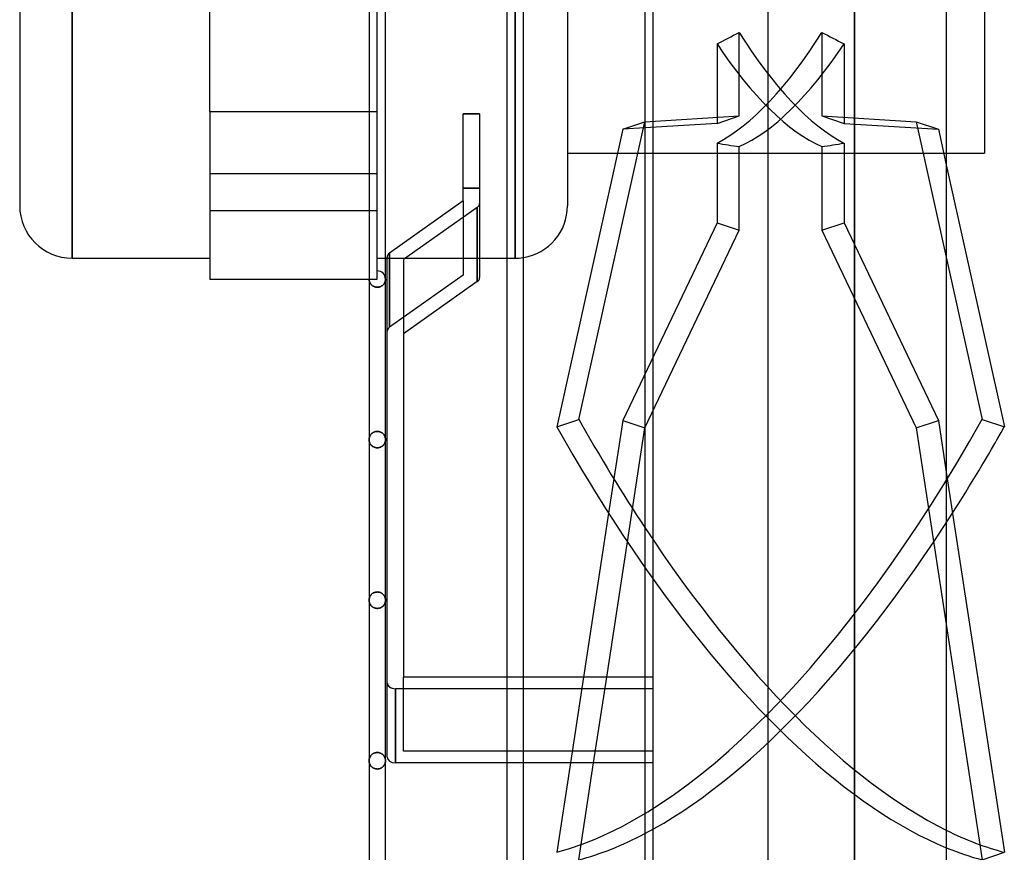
# Model space of a CAD drawing. Header units: millimetres. Extents: x -77 to 43, y -166 to 166.
# Tile 2 of 6: x -77 to 43, y -116 to -14. Entities that reach past the tile are written whole.
import ezdxf

# ---------------------------------------------------------------- set-up
doc = ezdxf.new("R2010")
doc.units = ezdxf.units.MM
doc.layers.add('HIDDEN', color=7, linetype='Continuous')
doc.layers.add('THICK', color=7, linetype='Continuous')

msp = doc.modelspace()

# ---------------------------------------------------------------- linework, layer by layer
at = {"layer": 'HIDDEN'}
for p, q in [((-16.78, 0), (-16.78, -43.35)), ((0, -142.55), (0, 0)), ((-70.62, -43.35), (-70.62, 0)), ((-33.53, -44.9), (-33.53, 0)), ((-16.78, -43.35), (-16.78, 0)), ((24.49, -127.5), (24.49, 0)), ((-33.53, -25.5), (-33.53, -9.63)), ((10.47, -26.06), (10.47, -15.89)), ((20.53, -15.89), (20.53, -26.06)), ((7.78, -17.29), (7.78, -26.97)), ((23.22, -17.29), (23.22, -26.97)), ((-53.88, -25.5), (-33.53, -25.5)), ((-34.53, -25.5), (-33.53, -25.5)), ((-33.53, -45.9), (-33.53, -25.5)), ((-21.08, -25.81), (-23.08, -25.81)), ((-1, -26.76), (10.47, -26.06)), ((7.78, -26.97), (10.47, -26.06)), ((20.53, -26.06), (23.22, -26.97)), ((20.53, -26.06), (32.01, -26.76)), ((7.78, -26.97), (-3.69, -27.67)), ((23.22, -26.97), (34.69, -27.67)), ((32.01, -26.76), (34.69, -27.67)), ((32.01, -26.76), (40.02, -62.96)), ((34.69, -27.67), (35.65, -31.99)), ((7.78, -29.36), (7.78, -39.04)), ((10.47, -39.95), (10.47, -29.78)), ((20.53, -29.78), (20.53, -39.95)), ((23.22, -29.36), (23.22, -39.04)), ((-4.34, -30.6), (35.65, -30.6)), ((-33.53, -33.09), (-53.88, -33.09)), ((-33.53, -33.09), (-53.88, -33.09)), ((-23.08, -34.83), (-21.08, -34.83)), ((-21.08, -34.83), (-23.08, -34.83)), ((-23.08, -36.4), (-23.08, -45.41)), ((-33.53, -37.59), (-53.88, -37.59)), ((-33.53, -37.59), (-53.88, -37.59)), ((-21.37, -37.19), (-30.33, -43.52)), ((-21.37, -46.21), (-21.37, -37.19)), ((7.78, -39.04), (-3.69, -63.1)), ((7.78, -39.04), (10.47, -39.95)), ((20.53, -39.95), (23.22, -39.04)), ((23.22, -39.04), (34.69, -63.1)), ((-1.01, -64.01), (10.47, -39.95)), ((20.53, -39.95), (32.01, -64.01)), ((-32.03, -51.75), (-32.03, -42.73)), ((-32.03, -42.73), (-32.03, -51.75)), ((-33.53, -43.35), (-32.53, -43.35)), ((-32.33, -43.35), (-21.08, -43.35)), ((-17.76, -43.35), (-16.78, -43.35)), ((-23.08, -45.41), (-32.03, -51.75)), ((-23.08, -45.41), (-32.03, -51.75)), ((-53.88, -45.9), (-53.88, -45.9)), ((-34.52, -45.95), (-34.53, -45.9)), ((-34.53, -45.9), (-34.52, -45.95)), ((-34.53, -45.9), (-33.53, -45.9)), ((-34.52, -46), (-34.52, -45.95)), ((-34.52, -45.95), (-34.52, -46)), ((-34.51, -46.05), (-34.52, -46)), ((-34.52, -46), (-34.51, -46.05)), ((-34.5, -46.1), (-34.51, -46.05)), ((-34.51, -46.05), (-34.5, -46.1)), ((-34.49, -46.15), (-34.5, -46.1)), ((-34.5, -46.1), (-34.49, -46.15)), ((-34.48, -46.2), (-34.49, -46.15)), ((-34.49, -46.15), (-34.48, -46.2)), ((-34.46, -46.25), (-34.48, -46.2)), ((-34.48, -46.2), (-34.46, -46.25)), ((-34.44, -46.29), (-34.46, -46.25)), ((-34.46, -46.25), (-34.44, -46.29)), ((-34.42, -46.34), (-34.44, -46.29)), ((-34.44, -46.29), (-34.42, -46.34)), ((-34.4, -46.39), (-34.42, -46.34)), ((-34.42, -46.34), (-34.4, -46.39)), ((-34.37, -46.43), (-34.4, -46.39)), ((-34.4, -46.39), (-34.37, -46.43)), ((-34.34, -46.48), (-34.37, -46.43)), ((-34.37, -46.43), (-34.34, -46.48)), ((-34.3, -46.52), (-34.34, -46.48)), ((-34.34, -46.48), (-34.3, -46.52)), ((-34.27, -46.57), (-34.3, -46.52)), ((-34.3, -46.52), (-34.27, -46.57)), ((-34.23, -46.61), (-34.27, -46.57)), ((-34.27, -46.57), (-34.23, -46.61)), ((-34.18, -46.65), (-34.23, -46.61)), ((-34.23, -46.61), (-34.18, -46.65)), ((-34.14, -46.68), (-34.18, -46.65)), ((-34.18, -46.65), (-34.14, -46.68)), ((-34.09, -46.72), (-34.14, -46.68)), ((-34.14, -46.68), (-34.09, -46.72)), ((-33.53, -45.9), (-33.53, -45.9)), ((-33.53, -45.9), (-33.53, -45.9)), ((-32.89, -46.67), (-32.94, -46.71)), ((-32.94, -46.71), (-32.89, -46.67)), ((-32.85, -46.63), (-32.89, -46.67)), ((-32.89, -46.67), (-32.85, -46.63)), ((-32.8, -46.59), (-32.85, -46.63)), ((-32.85, -46.63), (-32.8, -46.59)), ((-32.76, -46.54), (-32.8, -46.59)), ((-32.8, -46.59), (-32.76, -46.54)), ((-32.73, -46.5), (-32.76, -46.54)), ((-32.76, -46.54), (-32.73, -46.5)), ((-32.69, -46.45), (-32.73, -46.5)), ((-32.73, -46.5), (-32.69, -46.45)), ((-32.66, -46.41), (-32.69, -46.45)), ((-32.69, -46.45), (-32.66, -46.41)), ((-32.64, -46.36), (-32.66, -46.41)), ((-32.66, -46.41), (-32.64, -46.36)), ((-32.61, -46.31), (-32.64, -46.36)), ((-32.64, -46.36), (-32.61, -46.31)), ((-32.59, -46.26), (-32.61, -46.31)), ((-32.61, -46.31), (-32.59, -46.26)), ((-32.57, -46.21), (-32.59, -46.26)), ((-32.59, -46.26), (-32.57, -46.21)), ((-32.56, -46.16), (-32.57, -46.21)), ((-32.57, -46.21), (-32.56, -46.16)), ((-32.55, -46.11), (-32.56, -46.16)), ((-32.56, -46.16), (-32.55, -46.11)), ((-32.54, -46.06), (-32.55, -46.11)), ((-32.55, -46.11), (-32.54, -46.06)), ((-32.53, -46), (-32.54, -46.06)), ((-32.54, -46.06), (-32.53, -46)), ((-32.53, -45.9), (-32.53, -45.95)), ((-32.53, -45.95), (-32.53, -45.9)), ((-32.53, -45.95), (-32.53, -46)), ((-32.53, -46), (-32.53, -45.95)), ((-34.04, -46.75), (-34.09, -46.72)), ((-34.09, -46.72), (-34.04, -46.75)), ((-33.98, -46.78), (-34.04, -46.75)), ((-34.04, -46.75), (-33.98, -46.78)), ((-33.92, -46.81), (-33.98, -46.78)), ((-33.98, -46.78), (-33.92, -46.81)), ((-33.86, -46.83), (-33.92, -46.81)), ((-33.92, -46.81), (-33.86, -46.83)), ((-33.8, -46.85), (-33.86, -46.83)), ((-33.86, -46.83), (-33.8, -46.85)), ((-33.73, -46.87), (-33.8, -46.85)), ((-33.8, -46.85), (-33.73, -46.87)), ((-33.66, -46.88), (-33.73, -46.87)), ((-33.73, -46.87), (-33.66, -46.88)), ((-33.59, -46.89), (-33.66, -46.88)), ((-33.66, -46.88), (-33.59, -46.89)), ((-33.53, -46.89), (-33.59, -46.89)), ((-33.59, -46.89), (-33.53, -46.89)), ((-33.45, -46.89), (-33.53, -46.89)), ((-33.53, -46.89), (-33.45, -46.89)), ((-33.38, -46.88), (-33.45, -46.89)), ((-33.45, -46.89), (-33.38, -46.88)), ((-33.31, -46.87), (-33.38, -46.88)), ((-33.38, -46.88), (-33.31, -46.87)), ((-33.24, -46.85), (-33.31, -46.87)), ((-33.31, -46.87), (-33.24, -46.85)), ((-33.18, -46.83), (-33.24, -46.85)), ((-33.24, -46.85), (-33.18, -46.83)), ((-33.11, -46.8), (-33.18, -46.83)), ((-33.18, -46.83), (-33.11, -46.8)), ((-33.05, -46.77), (-33.11, -46.8)), ((-33.11, -46.8), (-33.05, -46.77)), ((-33, -46.74), (-33.05, -46.77)), ((-33.05, -46.77), (-33, -46.74)), ((-32.94, -46.71), (-33, -46.74)), ((-33, -46.74), (-32.94, -46.71)), ((-3.69, -63.1), (-5.41, -74.36)), ((-3.69, -63.1), (-1.01, -64.01)), ((32.01, -64.01), (34.69, -63.1)), ((34.69, -63.1), (35.65, -69.38)), ((40.02, -62.96), (42.71, -63.87)), ((-34.12, -64.62), (-34.17, -64.66)), ((-34.17, -64.66), (-34.12, -64.62)), ((-34.06, -64.58), (-34.12, -64.62)), ((-34.12, -64.62), (-34.06, -64.58)), ((-34.01, -64.55), (-34.06, -64.58)), ((-34.06, -64.58), (-34.01, -64.55)), ((-33.95, -64.52), (-34.01, -64.55)), ((-34.01, -64.55), (-33.95, -64.52)), ((-33.88, -64.49), (-33.95, -64.52)), ((-33.95, -64.52), (-33.88, -64.49)), ((-33.81, -64.47), (-33.88, -64.49)), ((-33.88, -64.49), (-33.81, -64.47)), ((-33.74, -64.45), (-33.81, -64.47)), ((-33.81, -64.47), (-33.74, -64.45)), ((-33.67, -64.43), (-33.74, -64.45)), ((-33.74, -64.45), (-33.67, -64.43)), ((-33.6, -64.43), (-33.67, -64.43)), ((-33.67, -64.43), (-33.6, -64.43)), ((-33.53, -64.42), (-33.6, -64.43)), ((-33.6, -64.43), (-33.53, -64.42)), ((-33.53, -64.42), (-33.45, -64.42)), ((-33.45, -64.42), (-33.53, -64.42)), ((-33.45, -64.42), (-33.38, -64.43)), ((-33.38, -64.43), (-33.45, -64.42)), ((-33.38, -64.43), (-33.31, -64.45)), ((-33.31, -64.45), (-33.38, -64.43)), ((-33.31, -64.45), (-33.25, -64.46)), ((-33.25, -64.46), (-33.31, -64.45)), ((-33.25, -64.46), (-33.18, -64.48)), ((-33.18, -64.48), (-33.25, -64.46)), ((-33.18, -64.48), (-33.12, -64.51)), ((-33.12, -64.51), (-33.18, -64.48)), ((-33.12, -64.51), (-33.06, -64.54)), ((-33.06, -64.54), (-33.12, -64.51)), ((-33.06, -64.54), (-33, -64.57)), ((-33, -64.57), (-33.06, -64.54)), ((-33, -64.57), (-32.95, -64.61)), ((-32.95, -64.61), (-33, -64.57)), ((-32.95, -64.61), (-32.9, -64.64)), ((-32.9, -64.64), (-32.95, -64.61)), ((-3.12, -77.86), (-1.01, -64.01)), ((32.01, -64.01), (40.02, -116.53)), ((-34.52, -65.37), (-34.53, -65.43)), ((-34.53, -65.43), (-34.52, -65.37)), ((-34.52, -65.48), (-34.53, -65.43)), ((-34.53, -65.43), (-34.52, -65.48)), ((-34.51, -65.26), (-34.52, -65.32)), ((-34.52, -65.32), (-34.51, -65.26)), ((-34.52, -65.32), (-34.52, -65.37)), ((-34.52, -65.37), (-34.52, -65.32)), ((-34.52, -65.53), (-34.52, -65.48)), ((-34.52, -65.48), (-34.52, -65.53)), ((-34.51, -65.59), (-34.52, -65.53)), ((-34.52, -65.53), (-34.51, -65.58)), ((-34.5, -65.2), (-34.51, -65.26)), ((-34.51, -65.26), (-34.5, -65.2)), ((-34.51, -65.58), (-34.5, -65.63)), ((-34.5, -65.64), (-34.51, -65.59)), ((-34.48, -65.15), (-34.5, -65.2)), ((-34.5, -65.2), (-34.48, -65.15)), ((-34.5, -65.63), (-34.49, -65.68)), ((-34.49, -65.69), (-34.5, -65.64)), ((-34.49, -65.68), (-34.48, -65.73)), ((-34.48, -65.74), (-34.49, -65.69)), ((-34.47, -65.09), (-34.48, -65.15)), ((-34.48, -65.15), (-34.47, -65.09)), ((-34.48, -65.73), (-34.46, -65.78)), ((-34.46, -65.79), (-34.48, -65.74)), ((-34.45, -65.04), (-34.47, -65.09)), ((-34.47, -65.09), (-34.45, -65.04)), ((-34.46, -65.78), (-34.44, -65.83)), ((-34.44, -65.84), (-34.46, -65.79)), ((-34.42, -64.99), (-34.45, -65.04)), ((-34.45, -65.04), (-34.42, -64.99)), ((-34.44, -65.83), (-34.42, -65.87)), ((-34.4, -64.94), (-34.42, -64.99)), ((-34.42, -64.99), (-34.4, -64.94)), ((-34.37, -64.89), (-34.4, -64.94)), ((-34.4, -64.94), (-34.37, -64.89)), ((-34.33, -64.84), (-34.37, -64.89)), ((-34.37, -64.89), (-34.33, -64.84)), ((-34.3, -64.79), (-34.33, -64.84)), ((-34.33, -64.84), (-34.3, -64.79)), ((-34.26, -64.74), (-34.3, -64.79)), ((-34.3, -64.79), (-34.26, -64.74)), ((-34.21, -64.7), (-34.26, -64.74)), ((-34.26, -64.74), (-34.21, -64.7)), ((-34.17, -64.66), (-34.21, -64.7)), ((-34.21, -64.7), (-34.17, -64.66)), ((-32.9, -64.64), (-32.86, -64.68)), ((-32.86, -64.68), (-32.9, -64.64)), ((-32.86, -64.68), (-32.81, -64.72)), ((-32.81, -64.72), (-32.86, -64.68)), ((-32.81, -64.72), (-32.77, -64.77)), ((-32.77, -64.77), (-32.81, -64.72)), ((-32.77, -64.77), (-32.74, -64.81)), ((-32.74, -64.81), (-32.77, -64.77)), ((-32.74, -64.81), (-32.7, -64.86)), ((-32.7, -64.86), (-32.74, -64.81)), ((-32.7, -64.86), (-32.67, -64.9)), ((-32.67, -64.9), (-32.7, -64.86)), ((-32.67, -64.9), (-32.65, -64.95)), ((-32.65, -64.95), (-32.67, -64.9)), ((-32.65, -64.95), (-32.62, -65)), ((-32.62, -65), (-32.65, -64.95)), ((-32.61, -65.83), (-32.63, -65.87)), ((-32.62, -65), (-32.6, -65.05)), ((-32.6, -65.05), (-32.62, -65)), ((-32.59, -65.78), (-32.61, -65.83)), ((-32.61, -65.84), (-32.59, -65.79)), ((-32.6, -65.05), (-32.58, -65.1)), ((-32.58, -65.1), (-32.6, -65.05)), ((-32.57, -65.73), (-32.59, -65.78)), ((-32.59, -65.79), (-32.57, -65.74)), ((-32.58, -65.1), (-32.56, -65.16)), ((-32.56, -65.16), (-32.58, -65.1)), ((-32.56, -65.68), (-32.57, -65.73)), ((-32.57, -65.74), (-32.56, -65.69)), ((-32.56, -65.16), (-32.55, -65.21)), ((-32.55, -65.21), (-32.56, -65.16)), ((-32.55, -65.63), (-32.56, -65.68)), ((-32.56, -65.69), (-32.55, -65.64)), ((-32.55, -65.21), (-32.54, -65.26)), ((-32.54, -65.26), (-32.55, -65.21)), ((-32.54, -65.58), (-32.55, -65.63)), ((-32.55, -65.64), (-32.54, -65.59)), ((-32.54, -65.26), (-32.53, -65.32)), ((-32.53, -65.32), (-32.54, -65.26)), ((-32.53, -65.53), (-32.54, -65.58)), ((-32.54, -65.59), (-32.53, -65.53)), ((-32.53, -65.32), (-32.53, -65.37)), ((-32.53, -65.37), (-32.53, -65.32)), ((-32.53, -65.37), (-32.53, -65.43)), ((-32.53, -65.43), (-32.53, -65.37)), ((-32.53, -65.43), (-32.53, -65.48)), ((-32.53, -65.48), (-32.53, -65.43)), ((-32.53, -65.48), (-32.53, -65.53)), ((-32.53, -65.53), (-32.53, -65.48)), ((-34.41, -65.89), (-34.44, -65.84)), ((-34.42, -65.87), (-34.4, -65.92)), ((-34.39, -65.94), (-34.41, -65.89)), ((-34.4, -65.92), (-34.37, -65.97)), ((-34.36, -65.98), (-34.39, -65.94)), ((-34.37, -65.97), (-34.34, -66.01)), ((-34.32, -66.03), (-34.36, -65.98)), ((-34.34, -66.01), (-34.3, -66.05)), ((-34.29, -66.08), (-34.32, -66.03)), ((-34.3, -66.05), (-34.27, -66.1)), ((-34.25, -66.12), (-34.29, -66.08)), ((-34.27, -66.1), (-34.23, -66.14)), ((-34.2, -66.16), (-34.25, -66.12)), ((-34.23, -66.14), (-34.18, -66.18)), ((-34.16, -66.2), (-34.2, -66.16)), ((-34.18, -66.18), (-34.14, -66.22)), ((-34.11, -66.24), (-34.16, -66.2)), ((-34.14, -66.22), (-34.09, -66.25)), ((-34.05, -66.27), (-34.11, -66.24)), ((-34.09, -66.25), (-34.04, -66.28)), ((-34, -66.31), (-34.05, -66.27)), ((-34.04, -66.28), (-33.98, -66.31)), ((-33.94, -66.34), (-34, -66.31)), ((-33.98, -66.31), (-33.92, -66.34)), ((-33.87, -66.36), (-33.94, -66.34)), ((-33.92, -66.34), (-33.86, -66.36)), ((-33.81, -66.38), (-33.87, -66.36)), ((-33.86, -66.36), (-33.8, -66.39)), ((-33.74, -66.4), (-33.81, -66.38)), ((-33.8, -66.39), (-33.73, -66.4)), ((-33.67, -66.41), (-33.74, -66.4)), ((-33.73, -66.4), (-33.66, -66.41)), ((-33.6, -66.42), (-33.67, -66.41)), ((-33.66, -66.41), (-33.59, -66.42)), ((-33.53, -66.42), (-33.6, -66.42)), ((-33.59, -66.42), (-33.53, -66.42)), ((-33.46, -66.42), (-33.53, -66.42)), ((-33.53, -66.42), (-33.45, -66.42)), ((-33.39, -66.41), (-33.46, -66.42)), ((-33.45, -66.42), (-33.38, -66.41)), ((-33.32, -66.4), (-33.39, -66.41)), ((-33.38, -66.41), (-33.31, -66.4)), ((-33.25, -66.39), (-33.32, -66.4)), ((-33.31, -66.4), (-33.24, -66.38)), ((-33.19, -66.36), (-33.25, -66.39)), ((-33.24, -66.38), (-33.18, -66.36)), ((-33.13, -66.34), (-33.19, -66.36)), ((-33.18, -66.36), (-33.11, -66.34)), ((-33.07, -66.31), (-33.13, -66.34)), ((-33.11, -66.34), (-33.05, -66.31)), ((-33.01, -66.28), (-33.07, -66.31)), ((-33.05, -66.31), (-33, -66.27)), ((-32.96, -66.25), (-33.01, -66.28)), ((-33, -66.27), (-32.94, -66.24)), ((-32.91, -66.22), (-32.96, -66.25)), ((-32.94, -66.24), (-32.89, -66.2)), ((-32.87, -66.18), (-32.91, -66.22)), ((-32.89, -66.2), (-32.85, -66.16)), ((-32.82, -66.14), (-32.87, -66.18)), ((-32.85, -66.16), (-32.8, -66.12)), ((-32.78, -66.1), (-32.82, -66.14)), ((-32.8, -66.12), (-32.76, -66.08)), ((-32.75, -66.05), (-32.78, -66.1)), ((-32.76, -66.08), (-32.73, -66.03)), ((-32.71, -66.01), (-32.75, -66.05)), ((-32.73, -66.03), (-32.69, -65.98)), ((-32.68, -65.97), (-32.71, -66.01)), ((-32.69, -65.98), (-32.66, -65.94)), ((-32.65, -65.92), (-32.68, -65.97)), ((-32.66, -65.94), (-32.64, -65.89)), ((-32.63, -65.87), (-32.65, -65.92)), ((-32.64, -65.89), (-32.61, -65.84)), ((-34.52, -84.91), (-34.53, -84.96)), ((-34.53, -84.96), (-34.52, -84.91)), ((-34.52, -85.01), (-34.53, -84.96)), ((-34.53, -84.96), (-34.52, -85.01)), ((-34.51, -84.8), (-34.52, -84.85)), ((-34.52, -84.85), (-34.51, -84.8)), ((-34.52, -84.85), (-34.52, -84.91)), ((-34.52, -84.91), (-34.52, -84.85)), ((-34.5, -84.74), (-34.51, -84.8)), ((-34.51, -84.8), (-34.5, -84.74)), ((-34.49, -84.69), (-34.5, -84.74)), ((-34.5, -84.74), (-34.49, -84.69)), ((-34.47, -84.64), (-34.49, -84.69)), ((-34.49, -84.69), (-34.47, -84.64)), ((-34.45, -84.58), (-34.47, -84.64)), ((-34.47, -84.64), (-34.45, -84.58)), ((-34.43, -84.53), (-34.45, -84.58)), ((-34.45, -84.58), (-34.43, -84.53)), ((-34.4, -84.48), (-34.43, -84.53)), ((-34.43, -84.53), (-34.4, -84.48)), ((-34.37, -84.43), (-34.4, -84.48)), ((-34.4, -84.48), (-34.37, -84.43)), ((-34.34, -84.38), (-34.37, -84.43)), ((-34.37, -84.43), (-34.34, -84.38)), ((-34.31, -84.33), (-34.34, -84.38)), ((-34.34, -84.38), (-34.31, -84.33)), ((-34.27, -84.29), (-34.31, -84.33)), ((-34.31, -84.33), (-34.27, -84.29)), ((-34.22, -84.24), (-34.27, -84.29)), ((-34.27, -84.29), (-34.22, -84.24)), ((-34.18, -84.2), (-34.22, -84.24)), ((-34.22, -84.24), (-34.18, -84.2)), ((-34.13, -84.16), (-34.18, -84.2)), ((-34.18, -84.2), (-34.13, -84.16)), ((-34.07, -84.12), (-34.13, -84.16)), ((-34.13, -84.16), (-34.07, -84.12)), ((-34.01, -84.08), (-34.07, -84.12)), ((-34.07, -84.12), (-34.01, -84.08)), ((-33.95, -84.05), (-34.01, -84.08)), ((-34.01, -84.08), (-33.95, -84.05)), ((-33.89, -84.02), (-33.95, -84.05)), ((-33.95, -84.05), (-33.89, -84.02)), ((-33.82, -84), (-33.89, -84.02)), ((-33.89, -84.02), (-33.82, -84)), ((-33.75, -83.98), (-33.82, -84)), ((-33.82, -84), (-33.75, -83.98)), ((-33.68, -83.97), (-33.75, -83.98)), ((-33.75, -83.98), (-33.68, -83.97)), ((-33.6, -83.96), (-33.68, -83.97)), ((-33.68, -83.97), (-33.6, -83.96)), ((-33.53, -83.95), (-33.6, -83.96)), ((-33.6, -83.96), (-33.53, -83.95)), ((-33.53, -83.95), (-33.45, -83.96)), ((-33.45, -83.96), (-33.53, -83.95)), ((-33.45, -83.96), (-33.38, -83.96)), ((-33.38, -83.96), (-33.45, -83.96)), ((-33.38, -83.96), (-33.31, -83.98)), ((-33.31, -83.98), (-33.38, -83.96)), ((-33.31, -83.98), (-33.25, -83.99)), ((-33.25, -83.99), (-33.31, -83.98)), ((-33.25, -83.99), (-33.18, -84.02)), ((-33.18, -84.02), (-33.25, -83.99)), ((-33.18, -84.02), (-33.12, -84.04)), ((-33.12, -84.04), (-33.18, -84.02)), ((-33.12, -84.04), (-33.06, -84.07)), ((-33.06, -84.07), (-33.12, -84.04)), ((-33.06, -84.07), (-33, -84.1)), ((-33, -84.1), (-33.06, -84.07)), ((-33, -84.1), (-32.95, -84.14)), ((-32.95, -84.14), (-33, -84.1)), ((-32.95, -84.14), (-32.9, -84.17)), ((-32.9, -84.17), (-32.95, -84.14)), ((-32.9, -84.17), (-32.86, -84.21)), ((-32.86, -84.21), (-32.9, -84.17)), ((-32.86, -84.21), (-32.81, -84.25)), ((-32.81, -84.25), (-32.86, -84.21)), ((-32.81, -84.25), (-32.77, -84.3)), ((-32.77, -84.3), (-32.81, -84.25)), ((-32.77, -84.3), (-32.74, -84.34)), ((-32.74, -84.34), (-32.77, -84.3)), ((-32.74, -84.34), (-32.7, -84.39)), ((-32.7, -84.39), (-32.74, -84.34)), ((-32.7, -84.39), (-32.67, -84.43)), ((-32.67, -84.43), (-32.7, -84.39)), ((-32.67, -84.43), (-32.65, -84.48)), ((-32.65, -84.48), (-32.67, -84.43)), ((-32.65, -84.48), (-32.62, -84.53)), ((-32.62, -84.53), (-32.65, -84.48)), ((-32.62, -84.53), (-32.6, -84.58)), ((-32.6, -84.58), (-32.62, -84.53)), ((-32.6, -84.58), (-32.58, -84.63)), ((-32.58, -84.63), (-32.6, -84.58)), ((-32.58, -84.63), (-32.56, -84.69)), ((-32.56, -84.69), (-32.58, -84.63)), ((-32.56, -84.69), (-32.55, -84.74)), ((-32.55, -84.74), (-32.56, -84.69)), ((-32.55, -84.74), (-32.54, -84.79)), ((-32.54, -84.79), (-32.55, -84.74)), ((-32.54, -84.79), (-32.53, -84.85)), ((-32.53, -84.85), (-32.54, -84.79)), ((-32.53, -84.85), (-32.53, -84.9)), ((-32.53, -84.9), (-32.53, -84.85)), ((-32.53, -84.9), (-32.53, -84.96)), ((-32.53, -84.96), (-32.53, -84.9)), ((-32.53, -84.96), (-32.53, -85.01)), ((-32.53, -85.01), (-32.53, -84.96)), ((-34.52, -85.06), (-34.52, -85.01)), ((-34.52, -85.01), (-34.52, -85.06)), ((-34.51, -85.12), (-34.52, -85.06)), ((-34.52, -85.06), (-34.51, -85.11)), ((-34.51, -85.11), (-34.5, -85.16)), ((-34.5, -85.17), (-34.51, -85.12)), ((-34.5, -85.16), (-34.49, -85.21)), ((-34.49, -85.22), (-34.5, -85.17)), ((-34.49, -85.21), (-34.48, -85.26)), ((-34.48, -85.27), (-34.49, -85.22)), ((-34.48, -85.26), (-34.46, -85.31)), ((-34.46, -85.32), (-34.48, -85.27)), ((-34.46, -85.31), (-34.44, -85.36)), ((-34.44, -85.37), (-34.46, -85.32)), ((-34.44, -85.36), (-34.42, -85.4)), ((-34.41, -85.42), (-34.44, -85.37)), ((-34.42, -85.4), (-34.4, -85.45)), ((-34.39, -85.47), (-34.41, -85.42)), ((-34.4, -85.45), (-34.37, -85.5)), ((-34.36, -85.52), (-34.39, -85.47)), ((-34.37, -85.5), (-34.34, -85.54)), ((-34.32, -85.56), (-34.36, -85.52)), ((-34.34, -85.54), (-34.3, -85.59)), ((-34.29, -85.61), (-34.32, -85.56)), ((-34.3, -85.59), (-34.27, -85.63)), ((-34.25, -85.65), (-34.29, -85.61)), ((-34.27, -85.63), (-34.23, -85.67)), ((-34.2, -85.69), (-34.25, -85.65)), ((-34.23, -85.67), (-34.18, -85.71)), ((-34.16, -85.73), (-34.2, -85.69)), ((-34.18, -85.71), (-34.14, -85.75)), ((-34.11, -85.77), (-34.16, -85.73)), ((-34.14, -85.75), (-34.09, -85.78)), ((-34.05, -85.8), (-34.11, -85.77)), ((-34.09, -85.78), (-34.04, -85.81)), ((-34, -85.84), (-34.05, -85.8)), ((-34.04, -85.81), (-33.98, -85.85)), ((-33.94, -85.87), (-34, -85.84)), ((-33.98, -85.85), (-33.92, -85.87)), ((-33.87, -85.89), (-33.94, -85.87)), ((-33.92, -85.87), (-33.86, -85.9)), ((-33.81, -85.91), (-33.87, -85.89)), ((-33.86, -85.9), (-33.8, -85.92)), ((-33.74, -85.93), (-33.81, -85.91)), ((-33.8, -85.92), (-33.73, -85.93)), ((-33.67, -85.94), (-33.74, -85.93)), ((-33.73, -85.93), (-33.66, -85.94)), ((-33.6, -85.95), (-33.67, -85.94)), ((-33.66, -85.94), (-33.59, -85.95)), ((-33.53, -85.95), (-33.6, -85.95)), ((-33.59, -85.95), (-33.53, -85.95)), ((-33.46, -85.95), (-33.53, -85.95)), ((-33.53, -85.95), (-33.45, -85.95)), ((-33.39, -85.94), (-33.46, -85.95)), ((-33.45, -85.95), (-33.38, -85.94)), ((-33.32, -85.93), (-33.39, -85.94)), ((-33.38, -85.94), (-33.31, -85.93)), ((-33.25, -85.92), (-33.32, -85.93)), ((-33.31, -85.93), (-33.24, -85.91)), ((-33.19, -85.9), (-33.25, -85.92)), ((-33.24, -85.91), (-33.18, -85.89)), ((-33.13, -85.87), (-33.19, -85.9)), ((-33.18, -85.89), (-33.11, -85.87)), ((-33.07, -85.85), (-33.13, -85.87)), ((-33.11, -85.87), (-33.05, -85.84)), ((-33.01, -85.81), (-33.07, -85.85)), ((-33.05, -85.84), (-33, -85.8)), ((-32.96, -85.78), (-33.01, -85.81)), ((-33, -85.8), (-32.94, -85.77)), ((-32.91, -85.75), (-32.96, -85.78)), ((-32.94, -85.77), (-32.89, -85.73)), ((-32.87, -85.71), (-32.91, -85.75)), ((-32.89, -85.73), (-32.85, -85.69)), ((-32.82, -85.67), (-32.87, -85.71)), ((-32.85, -85.69), (-32.8, -85.65)), ((-32.78, -85.63), (-32.82, -85.67)), ((-32.8, -85.65), (-32.76, -85.61)), ((-32.75, -85.59), (-32.78, -85.63)), ((-32.76, -85.61), (-32.73, -85.56)), ((-32.71, -85.54), (-32.75, -85.59)), ((-32.73, -85.56), (-32.69, -85.52)), ((-32.68, -85.5), (-32.71, -85.54)), ((-32.69, -85.52), (-32.66, -85.47)), ((-32.65, -85.45), (-32.68, -85.5)), ((-32.66, -85.47), (-32.64, -85.42)), ((-32.63, -85.4), (-32.65, -85.45)), ((-32.64, -85.42), (-32.61, -85.37)), ((-32.61, -85.36), (-32.63, -85.4)), ((-32.59, -85.31), (-32.61, -85.36)), ((-32.61, -85.37), (-32.59, -85.32)), ((-32.57, -85.26), (-32.59, -85.31)), ((-32.59, -85.32), (-32.57, -85.27)), ((-32.56, -85.21), (-32.57, -85.26)), ((-32.57, -85.27), (-32.56, -85.22)), ((-32.55, -85.16), (-32.56, -85.21)), ((-32.56, -85.22), (-32.55, -85.17)), ((-32.54, -85.11), (-32.55, -85.16)), ((-32.55, -85.17), (-32.54, -85.12)), ((-32.53, -85.06), (-32.54, -85.11)), ((-32.54, -85.12), (-32.53, -85.06)), ((-32.53, -85.01), (-32.53, -85.06)), ((-32.53, -85.06), (-32.53, -85.01)), ((-30.33, -103.33), (-30.33, -94.31)), ((-15.76, -94.31), (-17.76, -94.31)), ((-8.45, -94.31), (-10.05, -104.74)), ((-7.22, -104.74), (-5.63, -94.31)), ((0, -94.31), (-1, -94.31)), ((0, -95.72), (-31.33, -95.72)), ((-31.33, -95.72), (-31.33, -104.74)), ((-15.76, -95.72), (-17.76, -95.72)), ((0, -95.72), (-1, -95.72)), ((-34.45, -104.11), (-34.47, -104.17)), ((-34.47, -104.17), (-34.45, -104.11)), ((-34.43, -104.06), (-34.45, -104.11)), ((-34.45, -104.11), (-34.43, -104.06)), ((-34.4, -104.01), (-34.43, -104.06)), ((-34.43, -104.06), (-34.4, -104.01)), ((-34.37, -103.96), (-34.4, -104.01)), ((-34.4, -104.01), (-34.37, -103.96)), ((-34.34, -103.91), (-34.37, -103.96)), ((-34.37, -103.96), (-34.34, -103.91)), ((-34.31, -103.86), (-34.34, -103.91)), ((-34.34, -103.91), (-34.31, -103.86)), ((-34.27, -103.82), (-34.31, -103.86)), ((-34.31, -103.86), (-34.27, -103.82)), ((-34.22, -103.77), (-34.27, -103.82)), ((-34.27, -103.82), (-34.22, -103.77)), ((-34.18, -103.73), (-34.22, -103.77)), ((-34.22, -103.77), (-34.18, -103.73)), ((-34.13, -103.69), (-34.18, -103.73)), ((-34.18, -103.73), (-34.13, -103.69)), ((-34.07, -103.65), (-34.13, -103.69)), ((-34.13, -103.69), (-34.07, -103.65)), ((-34.01, -103.61), (-34.07, -103.65)), ((-34.07, -103.65), (-34.01, -103.61)), ((-33.95, -103.58), (-34.01, -103.61)), ((-34.01, -103.61), (-33.95, -103.58)), ((-33.89, -103.55), (-33.95, -103.58)), ((-33.95, -103.58), (-33.89, -103.55)), ((-33.82, -103.53), (-33.89, -103.55)), ((-33.89, -103.55), (-33.82, -103.53)), ((-33.75, -103.51), (-33.82, -103.53)), ((-33.82, -103.53), (-33.75, -103.51)), ((-33.68, -103.5), (-33.75, -103.51)), ((-33.75, -103.51), (-33.68, -103.5)), ((-33.6, -103.49), (-33.68, -103.5)), ((-33.68, -103.5), (-33.6, -103.49)), ((-33.53, -103.49), (-33.6, -103.49)), ((-33.6, -103.49), (-33.53, -103.49)), ((-33.53, -103.49), (-33.45, -103.49)), ((-33.45, -103.49), (-33.53, -103.49)), ((-33.45, -103.49), (-33.38, -103.5)), ((-33.38, -103.5), (-33.45, -103.49)), ((-33.38, -103.5), (-33.31, -103.51)), ((-33.31, -103.51), (-33.38, -103.5)), ((-33.31, -103.51), (-33.25, -103.53)), ((-33.25, -103.53), (-33.31, -103.51)), ((-33.25, -103.53), (-33.18, -103.55)), ((-33.18, -103.55), (-33.25, -103.53)), ((-33.18, -103.55), (-33.12, -103.57)), ((-33.12, -103.57), (-33.18, -103.55)), ((-33.12, -103.57), (-33.06, -103.6)), ((-33.06, -103.6), (-33.12, -103.57)), ((-33.06, -103.6), (-33.01, -103.63)), ((-33.01, -103.63), (-33.06, -103.6)), ((-33.01, -103.63), (-32.95, -103.67)), ((-32.95, -103.67), (-33.01, -103.63)), ((-32.95, -103.67), (-32.9, -103.7)), ((-32.9, -103.7), (-32.95, -103.67)), ((-32.9, -103.7), (-32.86, -103.74)), ((-32.86, -103.74), (-32.9, -103.7)), ((-32.86, -103.74), (-32.81, -103.78)), ((-32.81, -103.78), (-32.86, -103.74)), ((-32.81, -103.78), (-32.77, -103.83)), ((-32.77, -103.83), (-32.81, -103.78)), ((-32.77, -103.83), (-32.74, -103.87)), ((-32.74, -103.87), (-32.77, -103.83)), ((-32.74, -103.87), (-32.7, -103.92)), ((-32.7, -103.92), (-32.74, -103.87)), ((-32.7, -103.92), (-32.67, -103.96)), ((-32.67, -103.96), (-32.7, -103.92)), ((-32.67, -103.96), (-32.65, -104.01)), ((-32.65, -104.01), (-32.67, -103.96)), ((-32.65, -104.01), (-32.62, -104.06)), ((-32.62, -104.06), (-32.65, -104.01)), ((-32.62, -104.06), (-32.6, -104.11)), ((-32.6, -104.11), (-32.62, -104.06)), ((-32.6, -104.11), (-32.58, -104.16)), ((-32.58, -104.16), (-32.6, -104.11)), ((0, -103.33), (-30.33, -103.33)), ((0, -103.33), (-30.33, -103.33)), ((-34.52, -104.44), (-34.53, -104.49)), ((-34.53, -104.49), (-34.52, -104.44)), ((-34.52, -104.54), (-34.53, -104.49)), ((-34.53, -104.49), (-34.52, -104.54)), ((-34.51, -104.33), (-34.52, -104.38)), ((-34.52, -104.38), (-34.51, -104.33)), ((-34.52, -104.38), (-34.52, -104.44)), ((-34.52, -104.44), (-34.52, -104.38)), ((-34.52, -104.59), (-34.52, -104.54)), ((-34.52, -104.54), (-34.52, -104.59)), ((-34.51, -104.65), (-34.52, -104.59)), ((-34.52, -104.59), (-34.51, -104.65)), ((-34.5, -104.27), (-34.51, -104.33)), ((-34.51, -104.33), (-34.5, -104.27)), ((-34.5, -104.7), (-34.51, -104.65)), ((-34.51, -104.65), (-34.5, -104.7)), ((-34.49, -104.22), (-34.5, -104.27)), ((-34.5, -104.27), (-34.49, -104.22)), ((-34.49, -104.75), (-34.5, -104.7)), ((-34.5, -104.7), (-34.49, -104.75)), ((-34.47, -104.17), (-34.49, -104.22)), ((-34.49, -104.22), (-34.47, -104.17)), ((-34.48, -104.8), (-34.49, -104.75)), ((-34.49, -104.75), (-34.48, -104.8)), ((-34.46, -104.85), (-34.48, -104.8)), ((-34.48, -104.8), (-34.46, -104.85)), ((-34.44, -104.9), (-34.46, -104.85)), ((-34.46, -104.85), (-34.44, -104.9)), ((-34.41, -104.95), (-34.44, -104.9)), ((-34.44, -104.9), (-34.41, -104.95)), ((-34.39, -105), (-34.41, -104.95)), ((-34.41, -104.95), (-34.39, -105)), ((-34.36, -105.05), (-34.39, -105)), ((-34.39, -105), (-34.36, -105.05)), ((-34.32, -105.09), (-34.36, -105.05)), ((-34.36, -105.05), (-34.32, -105.09)), ((-34.29, -105.14), (-34.32, -105.09)), ((-34.32, -105.09), (-34.29, -105.14)), ((-34.25, -105.18), (-34.29, -105.14)), ((-34.29, -105.14), (-34.25, -105.18)), ((-34.2, -105.22), (-34.25, -105.18)), ((-34.25, -105.18), (-34.2, -105.22)), ((-34.16, -105.26), (-34.2, -105.22)), ((-34.2, -105.22), (-34.16, -105.26)), ((-34.11, -105.3), (-34.16, -105.26)), ((-34.16, -105.26), (-34.11, -105.3)), ((-34.05, -105.34), (-34.11, -105.3)), ((-34.11, -105.3), (-34.05, -105.34)), ((-34, -105.37), (-34.05, -105.34)), ((-34.05, -105.34), (-34, -105.37)), ((-32.96, -105.31), (-33.01, -105.35)), ((-33.01, -105.35), (-32.96, -105.31)), ((-32.91, -105.28), (-32.96, -105.31)), ((-32.96, -105.31), (-32.91, -105.28)), ((-32.87, -105.24), (-32.91, -105.28)), ((-32.91, -105.28), (-32.87, -105.24)), ((-32.82, -105.2), (-32.87, -105.24)), ((-32.87, -105.24), (-32.82, -105.2)), ((-32.78, -105.16), (-32.82, -105.2)), ((-32.82, -105.2), (-32.78, -105.16)), ((-32.75, -105.12), (-32.78, -105.16)), ((-32.78, -105.16), (-32.75, -105.12)), ((-32.71, -105.07), (-32.75, -105.12)), ((-32.75, -105.12), (-32.71, -105.07)), ((-32.68, -105.03), (-32.71, -105.07)), ((-32.71, -105.07), (-32.68, -105.03)), ((-32.65, -104.98), (-32.68, -105.03)), ((-32.68, -105.03), (-32.65, -104.98)), ((-32.63, -104.93), (-32.65, -104.98)), ((-32.65, -104.98), (-32.63, -104.93)), ((-32.61, -104.89), (-32.63, -104.93)), ((-32.63, -104.93), (-32.61, -104.89)), ((-32.59, -104.84), (-32.61, -104.89)), ((-32.61, -104.89), (-32.59, -104.84)), ((-32.57, -104.79), (-32.59, -104.84)), ((-32.59, -104.84), (-32.57, -104.79)), ((-32.58, -104.16), (-32.56, -104.22)), ((-32.56, -104.22), (-32.58, -104.16)), ((-32.56, -104.74), (-32.57, -104.79)), ((-32.57, -104.79), (-32.56, -104.74)), ((-32.56, -104.22), (-32.55, -104.27)), ((-32.55, -104.27), (-32.56, -104.22)), ((-32.55, -104.69), (-32.56, -104.74)), ((-32.56, -104.74), (-32.55, -104.69)), ((-32.55, -104.27), (-32.54, -104.32)), ((-32.54, -104.32), (-32.55, -104.27)), ((-32.54, -104.64), (-32.55, -104.69)), ((-32.55, -104.69), (-32.54, -104.64)), ((-32.54, -104.32), (-32.53, -104.38)), ((-32.53, -104.38), (-32.54, -104.32)), ((-32.53, -104.59), (-32.54, -104.64)), ((-32.54, -104.64), (-32.53, -104.59)), ((-32.53, -104.38), (-32.53, -104.43)), ((-32.53, -104.43), (-32.53, -104.38)), ((-32.53, -104.43), (-32.53, -104.49)), ((-32.53, -104.49), (-32.53, -104.43)), ((-32.53, -104.49), (-32.53, -104.54)), ((-32.53, -104.54), (-32.53, -104.49)), ((-32.53, -104.54), (-32.53, -104.59)), ((-32.53, -104.59), (-32.53, -104.54)), ((-15.76, -104.74), (-17.76, -104.74)), ((0, -104.74), (-1, -104.74)), ((-33.94, -105.4), (-34, -105.37)), ((-34, -105.37), (-33.94, -105.4)), ((-33.87, -105.42), (-33.94, -105.4)), ((-33.94, -105.4), (-33.87, -105.42)), ((-33.81, -105.44), (-33.87, -105.42)), ((-33.87, -105.42), (-33.81, -105.44)), ((-33.74, -105.46), (-33.81, -105.44)), ((-33.81, -105.44), (-33.74, -105.46)), ((-33.67, -105.47), (-33.74, -105.46)), ((-33.74, -105.46), (-33.67, -105.47)), ((-33.6, -105.48), (-33.67, -105.47)), ((-33.67, -105.47), (-33.6, -105.48)), ((-33.53, -105.49), (-33.6, -105.48)), ((-33.6, -105.48), (-33.53, -105.49)), ((-33.46, -105.48), (-33.53, -105.49)), ((-33.53, -105.49), (-33.46, -105.48)), ((-33.39, -105.48), (-33.46, -105.48)), ((-33.46, -105.48), (-33.39, -105.48)), ((-33.32, -105.46), (-33.39, -105.48)), ((-33.39, -105.48), (-33.32, -105.46)), ((-33.25, -105.45), (-33.32, -105.46)), ((-33.32, -105.46), (-33.25, -105.45)), ((-33.19, -105.43), (-33.25, -105.45)), ((-33.25, -105.45), (-33.19, -105.43)), ((-33.13, -105.4), (-33.19, -105.43)), ((-33.19, -105.43), (-33.13, -105.4)), ((-33.07, -105.38), (-33.13, -105.4)), ((-33.13, -105.4), (-33.07, -105.38)), ((-33.01, -105.35), (-33.07, -105.38)), ((-33.07, -105.38), (-33.01, -105.35))]:
    msp.add_line(p, q, dxfattribs=at)
for centre, radius, start, end in [((-16.78, -36.98), 6.38, 270, 279.1386), ((-33.53, -45.9), 1, 359.9999, 90.0001)]:
    msp.add_arc(centre, radius, start, end, dxfattribs=at)
for centre, major_axis, ratio, start_param, end_param in [((-10, 0), (-52.24, -21.91), 0.408882, 1.74309, 1.797412), ((13.71, 0), (12.65, 30.16), 0.408882, -2.685568, -1.946937), ((17.29, 0), (12.65, -30.16), 0.408882, -1.194656, -0.456025), ((41, 0), (-52.24, 21.91), 0.408882, 1.34418, 1.398503), ((13.71, 0), (12.65, -30.16), 0.408882, -1.140333, -0.401703), ((17.29, 0), (12.65, 30.16), 0.408882, -2.73989, -2.001259), ((-10, 0), (-52.24, 21.91), 0.408882, 2.082811, 2.137134), ((41, 0), (-52.24, -21.91), 0.408882, 1.004459, 1.058782), ((-22.08, -36.69), (1, 0), 0.707107, -0.785398, 0), ((-31.33, -52.25), (-1, 0), 0.707107, -0.785398, 0), ((-31.33, -52.25), (-1, 0), 0.707107, -0.785398, 0), ((14.16, 0.46), (-39.33, -115.91), 0.404508, 0.261705, 1.13437), ((16.84, -0.46), (39.33, 115.91), 0.404508, -2.739393, -2.118106), ((16.84, 0.46), (-39.33, 115.91), 0.404508, 2.147717, 2.755925), ((14.16, -0.46), (39.33, -115.91), 0.404508, -0.948316, -0.339204), ((-31.33, -95.02), (1, 0), 0.707107, -3.141593, -1.570796)]:
    msp.add_ellipse(centre, major_axis=major_axis, ratio=ratio, start_param=start_param, end_param=end_param, dxfattribs=at)
at = {"layer": 'THICK'}
for p, q in [((0, -166.5), (0, 166.5)), ((13.95, 166.5), (13.95, -166.5)), ((35.65, 127.5), (35.65, -127.5)), ((-53.88, -25.5), (-53.88, 25.5)), ((-77, 0), (-77, -36.98)), ((-70.62, 0), (-70.62, -43.35)), ((24.49, 0), (24.49, -127.5)), ((-34.53, 0), (-34.53, -143.55)), ((-32.53, -143.55), (-32.53, -1)), ((-17.76, -1), (-17.76, -143.55)), ((-15.76, -143.55), (-15.76, -1)), ((-10.4, -1), (-10.4, -36.98)), ((-1, -1), (-1, -143.55)), ((40.3, -8.91), (40.3, -30.6)), ((-53.88, -25.5), (-53.88, -45.9)), ((-53.88, -25.5), (-34.53, -25.5)), ((-23.08, -25.81), (-21.08, -25.81)), ((-23.08, -36.4), (-23.08, -25.81)), ((-21.08, -25.81), (-21.08, -36.69)), ((-9.02, -62.96), (-1.01, -26.76)), ((-3.69, -27.67), (-1.01, -26.76)), ((-1.01, -26.76), (-1, -26.76)), ((-3.69, -27.67), (-11.71, -63.87)), ((-10.4, -30.6), (-4.34, -30.6)), ((35.65, -30.6), (40.3, -30.6)), ((35.65, -31.99), (42.71, -63.87)), ((-23.08, -36.4), (-32.03, -42.73)), ((-21.08, -36.69), (-21.08, -45.71)), ((-21.37, -37.19), (-30.33, -43.52)), ((-21.37, -37.19), (-21.37, -46.21)), ((-70.62, -43.35), (-53.88, -43.35)), ((-32.53, -43.35), (-32.33, -43.35)), ((-32.33, -95.02), (-32.33, -43.23)), ((-30.33, -43.52), (-30.33, -94.31)), ((-21.08, -43.35), (-17.76, -43.35)), ((-53.88, -45.9), (-34.53, -45.9)), ((-21.37, -46.21), (-30.33, -52.54)), ((-11.71, -63.87), (-9.02, -62.96)), ((35.65, -69.38), (42.71, -115.62)), ((-5.41, -74.36), (-8.45, -94.31)), ((-5.63, -94.31), (-3.12, -77.86)), ((-17.76, -94.31), (-30.33, -94.31)), ((-1, -94.31), (-15.76, -94.31)), ((-32.33, -104.03), (-32.33, -95.02)), ((-17.76, -95.72), (-31.33, -95.72)), ((-31.33, -104.74), (-31.33, -95.72)), ((-1, -95.72), (-15.76, -95.72)), ((-17.76, -104.74), (-31.33, -104.74)), ((-1, -104.74), (-15.76, -104.74)), ((-10.05, -104.74), (-11.71, -115.62)), ((-9.02, -116.53), (-7.22, -104.74)), ((40.02, -116.53), (42.71, -115.62))]:
    msp.add_line(p, q, dxfattribs=at)
for centre, start, end in [((-70.62, -36.98), 180, 270), ((-16.78, -36.98), 279.1386, 0)]:
    msp.add_arc(centre, 6.38, start, end, dxfattribs=at)
for centre, major_axis, ratio, start_param, end_param in [((-22.08, -36.69), (1, 0), 0.707107, -0.785398, 0), ((-31.33, -43.23), (1, 0), 0.707107, 2.356194, 3.141593), ((-22.08, -45.71), (-1, 0), 0.707107, 2.356194, 3.141593), ((16.84, 0.46), (-39.33, 115.91), 0.404508, 2.007223, 2.147717), ((14.16, -0.46), (39.33, -115.91), 0.404508, -1.13437, -0.948316), ((16.84, -0.46), (39.33, 115.91), 0.404508, -2.118106, -2.007223), ((-31.33, -95.02), (1, 0), 0.707107, 3.141593, 4.712389), ((-31.33, -104.03), (-1, 0), 0.707107, 0, 1.570796), ((16.84, -0.46), (39.33, 115.91), 0.404508, -2.879888, -2.739393), ((16.84, 0.46), (-39.33, 115.91), 0.404508, 2.755925, 2.879888), ((14.16, -0.46), (39.33, -115.91), 0.404508, -0.339204, -0.261705)]:
    msp.add_ellipse(centre, major_axis=major_axis, ratio=ratio, start_param=start_param, end_param=end_param, dxfattribs=at)

doc.saveas('drawing.dxf')
